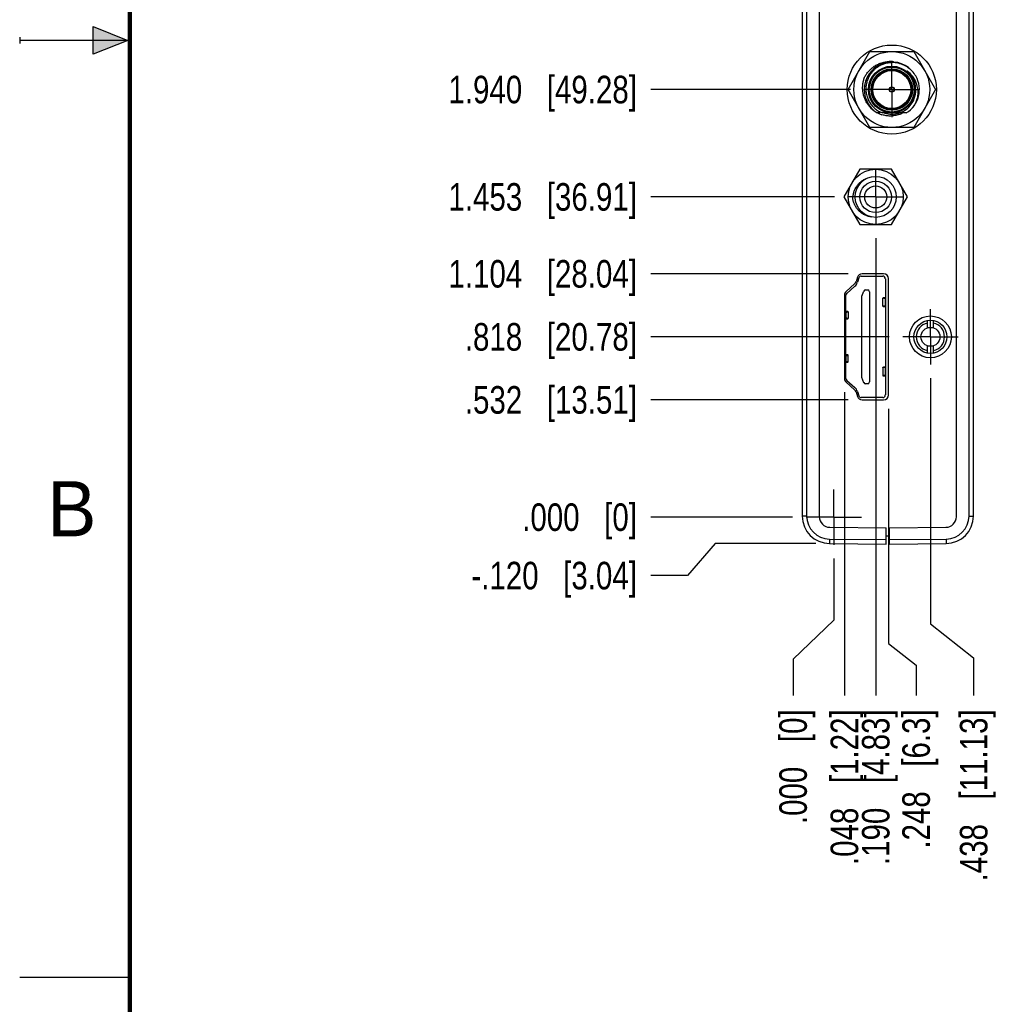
# Model space of a CAD drawing. Header units: inches. Extents: x 0 to 22, y 0 to 17.
# Tile 2 of 37: x 0 to 4.5, y 4.1 to 8.6. Entities that reach past the tile are written whole.
import ezdxf

# ---------------------------------------------------------------- set-up
doc = ezdxf.new("R2010")
doc.units = ezdxf.units.IN
doc.header["$LTSCALE"] = 1.21
doc.header["$MEASUREMENT"] = 0
doc.linetypes.add('CENTER', pattern=[0.6, 0.375, -0.075, 0.075, -0.075])
doc.layers.get('0').update_dxf_attribs({"linetype": 'CONTINUOUS'})
doc.layers.add('02___PRT_ALL_AXES', color=7, linetype='CONTINUOUS')
doc.layers.add('DIMENSIONS', color=7, linetype='CONTINUOUS')
doc.styles.get("Standard").update_dxf_attribs({"font": 'txt', "width": 0.8})
doc.styles.add('TEXTSTYLE_2', font='txt')
doc.dimstyles.new('DIMSTYLE_1', dxfattribs={"dimtxt": 0.125, "dimasz": 0.18, "dimexe": 0.18, "dimexo": 0.0625, "dimgap": 0.09, "dimtad": 0, "dimtih": 1, "dimtoh": 1, "dimdec": 3, "dimzin": 4, "dimdsep": 46, "dimtxsty": 'STANDARD', "dimblk": '_FILLED', "dimblk1": '_FILLED', "dimblk2": '_FILLED', "dimcen": 0.09, "dimadec": 0, "dimazin": 0, "dimtp": 0.01, "dimtm": 0.01, "dimtfac": 1, "dimtdec": 3, "dimtofl": 0, "dimtmove": 0, "dimatfit": 3, "dimldrblk": '_FILLED', "dimfxl": 1, "dimtolj": 1, "dimtzin": 4, "dimarcsym": 0})

# ---------------------------------------------------------------- blocks, each defined once
blk = doc.blocks.new('*D0')
at = {"layer": 'DIMENSIONS', "color": 2, "linetype": 'CONTINUOUS'}
for p, q in [((3.6927, 6.1492), (3.6927, 5.8702)), ((3.6927, 5.8702), (3.508, 5.6931)), ((3.508, 5.6931), (3.508, 5.5273))]:
    blk.add_line(p, q, dxfattribs=at)
at = {"layer": 'DIMENSIONS', "color": 2, "linetype": 'CONTINUOUS', "insert": (3.4455, 5.4648), "char_height": 0.125, "width": 0.825, "attachment_point": 3, "rotation": 90, "line_spacing_factor": 0.9}
blk.add_mtext('.000{\\Ftxt.shx;\\W1.000000;\\H0.125000; }[0]', dxfattribs=at)
blk = doc.blocks.new('_FILLED')
at = {"color": 0, "linetype": 'BYBLOCK'}
blk.add_solid([(0, 0), (-1, 0.174), (-1, -0.174)], dxfattribs=at)
blk = doc.blocks.new('*D1')
at = {"layer": 'DIMENSIONS', "color": 2, "linetype": 'CONTINUOUS'}
blk.add_line((3.7407, 6.9032), (3.7407, 5.5273), dxfattribs=at)
at = {"layer": 'DIMENSIONS', "color": 2, "linetype": 'CONTINUOUS', "insert": (3.6782, 5.4648), "char_height": 0.125, "width": 1.125, "attachment_point": 3, "rotation": 90, "line_spacing_factor": 0.9}
blk.add_mtext('.048{\\Ftxt.shx;\\W1.000000;\\H0.125000; }[1.22]', dxfattribs=at)
blk = doc.blocks.new('*D2')
at = {"layer": 'DIMENSIONS', "color": 2, "linetype": 'CONTINUOUS'}
for p, q in [((3.9407, 6.8283), (3.9407, 5.7636)), ((3.9407, 5.7636), (4.0659, 5.6649)), ((4.0659, 5.6649), (4.0659, 5.5273))]:
    blk.add_line(p, q, dxfattribs=at)
at = {"layer": 'DIMENSIONS', "color": 2, "linetype": 'CONTINUOUS', "insert": (4.0034, 5.4648), "char_height": 0.125, "width": 1.025, "attachment_point": 3, "rotation": 90, "line_spacing_factor": 0.9}
blk.add_mtext('.248{\\Ftxt.shx;\\W1.000000;\\H0.125000; }[6.3]', dxfattribs=at)
blk = doc.blocks.new('*D3')
at = {"layer": 'DIMENSIONS', "color": 2, "linetype": 'CONTINUOUS'}
for p, q in [((4.1309, 6.9672), (4.1309, 5.8529)), ((4.1309, 5.8529), (4.327, 5.6993)), ((4.327, 5.6993), (4.327, 5.5273))]:
    blk.add_line(p, q, dxfattribs=at)
at = {"layer": 'DIMENSIONS', "color": 2, "linetype": 'CONTINUOUS', "insert": (4.2645, 5.4648), "char_height": 0.125, "width": 1.225, "attachment_point": 3, "rotation": 90, "line_spacing_factor": 0.9}
blk.add_mtext('.438{\\Ftxt.shx;\\W1.000000;\\H0.125000; }[11.13]', dxfattribs=at)
blk = doc.blocks.new('*D6')
at = {"layer": 'DIMENSIONS', "color": 2, "linetype": 'CONTINUOUS'}
blk.add_line((3.8827, 7.6022), (3.8827, 5.5273), dxfattribs=at)
at = {"layer": 'DIMENSIONS', "color": 2, "linetype": 'CONTINUOUS', "insert": (3.8202, 5.4648), "char_height": 0.125, "width": 1.125, "attachment_point": 3, "rotation": 90, "line_spacing_factor": 0.9}
blk.add_mtext('.190{\\Ftxt.shx;\\W1.000000;\\H0.125000; }[4.83]', dxfattribs=at)
blk = doc.blocks.new('*D7')
at = {"layer": 'DIMENSIONS', "color": 2, "linetype": 'CONTINUOUS'}
for p, q in [((3.1543, 6.217), (3.0296, 6.0717)), ((3.6111, 6.217), (3.1543, 6.217)), ((3.0296, 6.0717), (2.8622, 6.0717))]:
    blk.add_line(p, q, dxfattribs=at)
at = {"layer": 'DIMENSIONS', "color": 2, "linetype": 'CONTINUOUS', "insert": (2.7997, 6.1342), "char_height": 0.125, "width": 1.225, "attachment_point": 3, "line_spacing_factor": 0.9}
blk.add_mtext('-.120{\\Ftxt.shx;\\W1.000000;\\H0.125000; }[3.04]', dxfattribs=at)
blk = doc.blocks.new('*D8')
at = {"layer": 'DIMENSIONS', "color": 2, "linetype": 'CONTINUOUS'}
blk.add_line((3.5051, 6.3368), (2.8622, 6.3368), dxfattribs=at)
at = {"layer": 'DIMENSIONS', "color": 2, "linetype": 'CONTINUOUS', "insert": (2.7997, 6.3993), "char_height": 0.125, "width": 0.825, "attachment_point": 3, "line_spacing_factor": 0.9}
blk.add_mtext('.000{\\Ftxt.shx;\\W1.000000;\\H0.125000; }[0]', dxfattribs=at)
blk = doc.blocks.new('*D9')
at = {"layer": 'DIMENSIONS', "color": 2, "linetype": 'CONTINUOUS'}
blk.add_line((3.7584, 6.8688), (2.8622, 6.8688), dxfattribs=at)
at = {"layer": 'DIMENSIONS', "color": 2, "linetype": 'CONTINUOUS', "insert": (2.7997, 6.9313), "char_height": 0.125, "width": 1.225, "attachment_point": 3, "line_spacing_factor": 0.9}
blk.add_mtext('.532{\\Ftxt.shx;\\W1.000000;\\H0.125000; }[13.51]', dxfattribs=at)
blk = doc.blocks.new('*D10')
at = {"layer": 'DIMENSIONS', "color": 2, "linetype": 'CONTINUOUS'}
blk.add_line((3.9433, 7.1548), (2.8622, 7.1548), dxfattribs=at)
at = {"layer": 'DIMENSIONS', "color": 2, "linetype": 'CONTINUOUS', "insert": (2.7997, 7.2173), "char_height": 0.125, "width": 1.225, "attachment_point": 3, "line_spacing_factor": 0.9}
blk.add_mtext('.818{\\Ftxt.shx;\\W1.000000;\\H0.125000; }[20.78]', dxfattribs=at)
blk = doc.blocks.new('*D11')
at = {"layer": 'DIMENSIONS', "color": 2, "linetype": 'CONTINUOUS'}
blk.add_line((3.7584, 7.4408), (2.8622, 7.4408), dxfattribs=at)
at = {"layer": 'DIMENSIONS', "color": 2, "linetype": 'CONTINUOUS', "insert": (2.7997, 7.5033), "char_height": 0.125, "width": 1.325, "attachment_point": 3, "line_spacing_factor": 0.9}
blk.add_mtext('1.104{\\Ftxt.shx;\\W1.000000;\\H0.125000; }[28.04]', dxfattribs=at)
blk = doc.blocks.new('*D12')
at = {"layer": 'DIMENSIONS', "color": 2, "linetype": 'CONTINUOUS'}
blk.add_line((3.6951, 7.7898), (2.8622, 7.7898), dxfattribs=at)
at = {"layer": 'DIMENSIONS', "color": 2, "linetype": 'CONTINUOUS', "insert": (2.7997, 7.8523), "char_height": 0.125, "width": 1.325, "attachment_point": 3, "line_spacing_factor": 0.9}
blk.add_mtext('1.453{\\Ftxt.shx;\\W1.000000;\\H0.125000; }[36.91]', dxfattribs=at)
blk = doc.blocks.new('*D13')
at = {"layer": 'DIMENSIONS', "color": 2, "linetype": 'CONTINUOUS'}
blk.add_line((3.7681, 8.2768), (2.8622, 8.2768), dxfattribs=at)
at = {"layer": 'DIMENSIONS', "color": 2, "linetype": 'CONTINUOUS', "insert": (2.7997, 8.3393), "char_height": 0.125, "width": 1.325, "attachment_point": 3, "line_spacing_factor": 0.9}
blk.add_mtext('1.940{\\Ftxt.shx;\\W1.000000;\\H0.125000; }[49.28]', dxfattribs=at)
blk = doc.blocks.new('*D14')
at = {"layer": 'DIMENSIONS', "color": 2, "linetype": 'CONTINUOUS'}
blk.add_line((3.7681, 8.8268), (2.8622, 8.8268), dxfattribs=at)
at = {"layer": 'DIMENSIONS', "color": 2, "linetype": 'CONTINUOUS', "insert": (2.7997, 8.8893), "char_height": 0.125, "width": 1.325, "attachment_point": 3, "line_spacing_factor": 0.9}
blk.add_mtext('2.490{\\Ftxt.shx;\\W1.000000;\\H0.125000; }[63.25]', dxfattribs=at)
blk = doc.blocks.new('*D15')
at = {"layer": 'DIMENSIONS', "color": 2, "linetype": 'CONTINUOUS'}
blk.add_line((3.7681, 9.3768), (2.8622, 9.3768), dxfattribs=at)
at = {"layer": 'DIMENSIONS', "color": 2, "linetype": 'CONTINUOUS', "insert": (2.7997, 9.4393), "char_height": 0.125, "width": 1.325, "attachment_point": 3, "line_spacing_factor": 0.9}
blk.add_mtext('3.040{\\Ftxt.shx;\\W1.000000;\\H0.125000; }[77.22]', dxfattribs=at)
blk = doc.blocks.new('*D16')
at = {"layer": 'DIMENSIONS', "color": 2, "linetype": 'CONTINUOUS'}
blk.add_line((3.7681, 9.9268), (2.8622, 9.9268), dxfattribs=at)
at = {"layer": 'DIMENSIONS', "color": 2, "linetype": 'CONTINUOUS', "insert": (2.7997, 9.9893), "char_height": 0.125, "width": 1.325, "attachment_point": 3, "line_spacing_factor": 0.9}
blk.add_mtext('3.590{\\Ftxt.shx;\\W1.000000;\\H0.125000; }[91.19]', dxfattribs=at)
blk = doc.blocks.new('*D17')
at = {"layer": 'DIMENSIONS', "color": 2, "linetype": 'CONTINUOUS'}
blk.add_line((3.7681, 10.4768), (2.8622, 10.4768), dxfattribs=at)
at = {"layer": 'DIMENSIONS', "color": 2, "linetype": 'CONTINUOUS', "insert": (2.7997, 10.5393), "char_height": 0.125, "width": 1.425, "attachment_point": 3, "line_spacing_factor": 0.9}
blk.add_mtext('4.140{\\Ftxt.shx;\\W1.000000;\\H0.125000; }[105.16]', dxfattribs=at)

msp = doc.modelspace()

# ---------------------------------------------------------------- hatches: boundary and pattern name
at = {"linetype": 'CONTINUOUS'}
msp.add_hatch(color=2, dxfattribs=at).paths.add_polyline_path([(0.3337, 8.5625), (0.49, 8.5), (0.3337, 8.4375)])

# ---------------------------------------------------------------- linework, layer by layer
at = {"color": 7, "linetype": 'CONTINUOUS'}
for p, q in [((3.5497, 11.1536), (3.5497, 6.342)), ((3.6267, 11.1567), (3.6267, 6.3389)), ((4.2487, 6.3389), (4.2487, 11.1567)), ((4.3257, 6.342), (4.3257, 11.1536)), ((3.9034, 8.1705), (3.89, 8.1705)), ((4.0214, 8.1705), (3.9138, 8.1705)), ((3.8105, 7.9148), (3.7384, 7.7898)), ((3.9549, 7.9148), (3.8105, 7.9148)), ((4.027, 7.7898), (3.9549, 7.9148)), ((3.7384, 7.7898), (3.8105, 7.6648)), ((3.9549, 7.6648), (4.027, 7.7898)), ((3.8105, 7.6648), (3.9549, 7.6648)), ((3.7999, 7.4253), (3.7935, 7.4047)), ((3.8057, 7.4221), (3.7997, 7.4026)), ((3.817, 7.4304), (3.9145, 7.4304)), ((3.9187, 7.4408), (3.8209, 7.4408)), ((3.9264, 7.4186), (3.9264, 6.891)), ((3.9407, 6.8908), (3.9407, 7.4188)), ((3.7871, 7.3947), (3.7481, 7.3604)), ((3.7881, 7.3847), (3.7512, 7.3522)), ((3.7407, 7.3439), (3.7407, 6.9657)), ((3.7472, 6.9662), (3.7472, 7.3434)), ((3.8191, 7.3398), (3.829, 7.3627)), ((3.8191, 6.9698), (3.8191, 7.3398)), ((3.8363, 7.3674), (3.8466, 7.3674)), ((3.8545, 7.3595), (3.8545, 6.9501)), ((3.9157, 7.2932), (3.9157, 7.3314)), ((3.9253, 7.333), (3.9178, 7.332)), ((3.9178, 7.2926), (3.9253, 7.2916)), ((3.7557, 7.2694), (3.7483, 7.2705)), ((3.7483, 7.2359), (3.7557, 7.2371)), ((3.7579, 7.2687), (3.7579, 7.2378)), ((3.7557, 7.0725), (3.7483, 7.0737)), ((3.7579, 7.041), (3.7579, 7.0718)), ((3.7483, 7.039), (3.7557, 7.0403)), ((3.9157, 7.0164), (3.9157, 6.9782)), ((3.9253, 7.018), (3.9178, 7.017)), ((3.829, 6.9469), (3.8191, 6.9698)), ((3.9178, 6.9776), (3.9253, 6.9766)), ((3.7481, 6.9492), (3.7871, 6.9149)), ((3.7512, 6.9574), (3.7881, 6.9249)), ((3.8466, 6.9422), (3.8363, 6.9422)), ((3.7935, 6.9049), (3.7999, 6.8843)), ((3.7997, 6.907), (3.8057, 6.8875)), ((3.9145, 6.8792), (3.817, 6.8792)), ((3.8209, 6.8688), (3.9187, 6.8688)), ((3.6743, 6.2909), (3.9297, 6.2887)), ((3.9297, 6.2148), (3.9297, 6.2887)), ((3.9457, 6.2887), (4.2011, 6.2909)), ((3.9457, 6.2148), (3.9457, 6.2887)), ((3.6736, 6.217), (3.9297, 6.2148)), ((3.9297, 6.2518), (3.9457, 6.2518)), ((3.9457, 6.2148), (4.2018, 6.217))]:
    msp.add_line(p, q, dxfattribs=at)
at = {"color": 9, "linetype": 'CONTINUOUS'}
for p, q in [((3.5695, 11.1536), (3.5695, 6.342)), ((4.3059, 6.342), (4.3059, 11.1536)), ((3.9253, 7.3302), (3.9253, 7.2944)), ((3.7482, 7.2392), (3.7482, 7.2673)), ((3.7482, 7.0425), (3.7482, 7.0703)), ((3.9253, 7.0152), (3.9253, 6.9794)), ((3.5695, 6.342), (3.5497, 6.342)), ((4.3059, 6.342), (4.3257, 6.342)), ((3.6736, 6.237), (3.9297, 6.2348)), ((3.6736, 6.237), (3.6736, 6.217)), ((3.9457, 6.2348), (4.2018, 6.237)), ((4.2018, 6.237), (4.2018, 6.217))]:
    msp.add_line(p, q, dxfattribs=at)
at = {"color": 2, "linetype": 'CONTINUOUS'}
for p, q in [((0.3337, 8.4375), (0.3337, 8.5625)), ((0.3337, 8.5625), (0.49, 8.5)), ((0, 8.515), (0, 8.485)), ((0.49, 8.5), (0, 8.5)), ((0.49, 8.5), (0.3337, 8.4375)), ((0, 4.25), (0.5, 4.25))]:
    msp.add_line(p, q, dxfattribs=at)
at = {"color": 6, "linetype": 'CONTINUOUS'}
for p, q in [((3.7571, 8.2768), (3.8564, 8.4488)), ((3.8564, 8.4488), (4.055, 8.4488)), ((4.055, 8.4488), (4.1543, 8.2768)), ((3.8564, 8.1048), (3.7571, 8.2768)), ((4.1543, 8.2768), (4.055, 8.1048)), ((4.055, 8.1048), (3.8564, 8.1048)), ((4.1174, 7.1956), (4.1174, 7.2286)), ((4.1444, 7.1956), (4.1444, 7.2286)), ((4.1174, 7.081), (4.1174, 7.114)), ((4.1444, 7.081), (4.1444, 7.114))]:
    msp.add_line(p, q, dxfattribs=at)
at = {"color": 7, "linetype": 'CONTINUOUS', "const_width": 0.02}
msp.add_lwpolyline([(0.5, 16.5), (0.5, 0.5)], dxfattribs=at)
at = {"color": 7, "linetype": 'CONTINUOUS'}
for centre, radius in [((3.9557, 8.2768), 0.202), ((3.9557, 8.2768), 0.106), ((3.9557, 8.2768), 0.09), ((3.9557, 8.2768), 0.012), ((3.9557, 8.2768), 0.01), ((3.8827, 7.7898), 0.125), ((3.8827, 7.7898), 0.093), ((3.8827, 7.7898), 0.0715), ((3.8827, 7.7898), 0.05)]:
    msp.add_circle(centre, radius, dxfattribs=at)
at = {"color": 6, "linetype": 'CONTINUOUS'}
for centre, radius in [((3.9557, 8.2768), 0.172), ((4.1309, 7.1548), 0.095), ((4.1309, 7.1548), 0.075), ((4.1309, 7.1548), 0.043)]:
    msp.add_circle(centre, radius, dxfattribs=at)
at = {"color": 9, "linetype": 'CONTINUOUS'}
for radius in [0.102, 0.094, 0.086]:
    msp.add_circle((3.9557, 8.2768), radius, dxfattribs=at)
at = {"color": 7, "linetype": 'CONTINUOUS'}
for centre, radius, start, end in [((3.9557, 8.2768), 0.125, 35.5052, 238.277), ((3.9584, 8.2762), 0.1227, 63.4846, 91.2875), ((3.958, 8.2753), 0.1237, 50.8931, 63.5069), ((3.9632, 8.2696), 0.1098, 37.0918, 55.4916), ((3.9577, 8.2748), 0.1243, 43.3409, 50.8923), ((3.9574, 8.2746), 0.1247, 30.746, 43.3335), ((3.9557, 8.2768), 0.125, 301.723, 29.4671), ((3.9618, 8.2683), 0.1117, 34.522, 37.1369), ((3.9602, 8.2673), 0.1136, 16.2372, 34.4779), ((3.9549, 8.274), 0.1096, 323.1725, 6.5326), ((3.9575, 8.2665), 0.1164, 3.3146, 16.2591), ((3.9533, 8.2783), 0.1148, 237.0037, 242.1512), ((3.9532, 8.2781), 0.1146, 242.1557, 249.8819), ((3.9531, 8.2756), 0.1121, 290.2277, 300.3702), ((3.9533, 8.2753), 0.1117, 300.3758, 302.9136), ((3.9536, 8.2749), 0.1112, 302.9024, 320.691), ((3.954, 8.2746), 0.1107, 320.7025, 323.2473), ((3.8209, 7.4188), 0.022, 90, 162.8015), ((3.817, 7.4186), 0.0118, 90, 162.8973), ((3.9145, 7.4186), 0.0118, 0, 90), ((3.9187, 7.4188), 0.022, 0, 90), ((3.7725, 7.4112), 0.022, 311.4237, 342.8015), ((3.7621, 7.4142), 0.0394, 311.3478, 342.8973), ((3.7627, 7.3439), 0.022, 131.4237, 180), ((3.759, 7.3434), 0.0118, 131.3478, 180), ((3.8363, 7.3595), 0.00787, 90, 156.4218), ((3.8466, 7.3595), 0.00787, 0, 90), ((3.7627, 6.9657), 0.022, 180, 228.5763), ((3.759, 6.9662), 0.0118, 180, 228.6522), ((3.7621, 6.8954), 0.0394, 17.1027, 48.6522), ((3.8363, 6.9501), 0.00787, 203.5782, 270), ((3.8466, 6.9501), 0.00787, 270, 360), ((3.7725, 6.8984), 0.022, 17.1985, 48.5763), ((3.8209, 6.8908), 0.022, 197.1985, 270), ((3.817, 6.891), 0.0118, 197.1027, 270), ((3.9145, 6.891), 0.0118, 270, 360), ((3.9187, 6.8908), 0.022, 270, 360), ((3.6747, 6.342), 0.125, 180, 269.5), ((3.6747, 6.3389), 0.048, 180, 269.5), ((4.2007, 6.3389), 0.048, 270.5, 360), ((4.2007, 6.342), 0.125, 270.5, 360)]:
    msp.add_arc(centre, radius, start, end, dxfattribs=at)
at = {"color": 6, "linetype": 'CONTINUOUS'}
for centre, radius, start, end in [((3.948, 8.277), 0.127, 83.2994, 91.7818), ((3.9511, 8.283), 0.1274, 214.8558, 216.0864), ((3.9503, 8.2822), 0.1262, 216.0571, 233.9611), ((3.9488, 8.2801), 0.1236, 242.7215, 248.1251), ((3.9485, 8.2794), 0.1229, 248.1304, 252.3189), ((3.9557, 8.2768), 0.1115, 252.9184, 286.8706), ((3.9485, 8.2741), 0.1174, 289.2571, 292.7079), ((3.9487, 8.2737), 0.117, 292.7075, 296.3574), ((3.9489, 8.2733), 0.1166, 296.3596, 298.0013), ((4.1309, 7.1548), 0.064, 102.1773, 257.8227), ((4.1309, 7.1548), 0.064, 282.1773, 77.8227)]:
    msp.add_arc(centre, radius, start, end, dxfattribs=at)
at = {"color": 9, "linetype": 'CONTINUOUS'}
for centre, radius, start, end in [((3.9557, 8.2768), 0.1086, 10.7537, 50.038), ((3.6745, 6.342), 0.105, 180.001, 269.499), ((4.2009, 6.342), 0.105, 270.5021, 359.9978)]:
    msp.add_arc(centre, radius, start, end, dxfattribs=at)
at = {"color": 7, "linetype": 'CONTINUOUS'}
for centre, ratio, start_param, end_param in [((3.9551, 7.3314), 0.046632, 2.809983, 3.857178), ((3.9551, 7.2932), 0.046632, 2.426008, 3.473203), ((3.7185, 7.0718), 0.057004, -0.715585, 0.331616), ((3.7185, 7.041), 0.057004, 5.95157, 6.99877)]:
    msp.add_ellipse(centre, major_axis=(0.0394, 0), ratio=ratio, start_param=start_param, end_param=end_param, dxfattribs=at)
at = {"color": 6, "linetype": 'CONTINUOUS'}
for points, knots in [([(3.8338, 8.336), (3.8366, 8.3409), (3.8427, 8.3504), (3.8536, 8.3634), (3.866, 8.3749), (3.8798, 8.3848), (3.8948, 8.3928), (3.9107, 8.3988), (3.9272, 8.4026), (3.9385, 8.4037), (3.9441, 8.4039)], [0, 0, 0, 0, 0.124997, 0.250009, 0.375005, 0.500007, 0.625007, 0.750005, 0.875003, 1, 1, 1, 1]), ([(3.8466, 8.2102), (3.8435, 8.2147), (3.8378, 8.2241), (3.8311, 8.2392), (3.8264, 8.2551), (3.8237, 8.2714), (3.8231, 8.2879), (3.8246, 8.3043), (3.8281, 8.3205), (3.8317, 8.3309), (3.8338, 8.336)], [0, 0, 0, 0, 0.124997, 0.249995, 0.374994, 0.499994, 0.624995, 0.749992, 0.875003, 1, 1, 1, 1]), ([(3.9873, 8.1632), (3.9812, 8.1611), (3.9686, 8.1578), (3.9493, 8.1561), (3.9299, 8.1574), (3.9173, 8.1604), (3.9112, 8.1623)], [0, 0, 0, 0, 0.249973, 0.499972, 0.749983, 1, 1, 1, 1])]:
    msp.add_open_spline(points, degree=3, knots=knots, dxfattribs=at)
at = {"color": 7, "linetype": 'CONTINUOUS'}
for points, knots in [([(3.9557, 8.3988), (3.9494, 8.3987), (3.94, 8.3978), (3.9278, 8.3951), (3.9157, 8.3914), (3.9013, 8.3851), (3.888, 8.3767), (3.8783, 8.3688), (3.8692, 8.3601), (3.8592, 8.348), (3.8496, 8.3317), (3.8427, 8.3141), (3.8386, 8.2957), (3.8375, 8.2768), (3.8392, 8.2612), (3.842, 8.2489), (3.8457, 8.237), (3.8522, 8.2226), (3.8609, 8.2095), (3.8691, 8.2), (3.878, 8.1912), (3.8855, 8.1854), (3.8908, 8.182)], [0, 0, 0, 0, 0.062492, 0.093761, 0.125031, 0.187522, 0.250012, 0.281281, 0.31255, 0.375039, 0.437528, 0.500016, 0.562503, 0.62499, 0.687476, 0.718745, 0.750013, 0.812498, 0.874982, 0.906249, 0.937517, 1, 1, 1, 1]), ([(4.0374, 8.3467), (4.0368, 8.3475), (4.0356, 8.3489), (4.0337, 8.3509), (4.0321, 8.3526), (4.0308, 8.354), (4.0298, 8.3549), (4.0287, 8.3559), (4.0279, 8.3567), (4.0272, 8.3574), (4.0267, 8.3579), (4.0262, 8.3583), (4.0257, 8.3588), (4.0253, 8.3592), (4.0249, 8.3595), (4.0247, 8.3598), (4.0244, 8.36), (4.0242, 8.3602), (4.024, 8.3604), (4.0239, 8.3605), (4.0238, 8.3606), (4.0237, 8.3607), (4.0236, 8.3608), (4.0236, 8.3609), (4.0235, 8.361), (4.0235, 8.361), (4.0235, 8.3611), (4.0234, 8.3611), (4.0235, 8.3611), (4.0235, 8.3611), (4.0235, 8.3611), (4.0236, 8.3611), (4.0237, 8.3611), (4.0237, 8.3611), (4.0238, 8.361), (4.024, 8.361), (4.0241, 8.3609), (4.0243, 8.3608), (4.0244, 8.3607), (4.0246, 8.3606), (4.0249, 8.3604), (4.0251, 8.3602), (4.0253, 8.3601), (4.0254, 8.36)], [0, 0, 0, 0, 0.12552, 0.251038, 0.376553, 0.439309, 0.502063, 0.564812, 0.627555, 0.658923, 0.690287, 0.721647, 0.752998, 0.784339, 0.800003, 0.815659, 0.831306, 0.846937, 0.854744, 0.86254, 0.870322, 0.878078, 0.881939, 0.885781, 0.889587, 0.893313, 0.895103, 0.896756, 0.898145, 0.89965, 0.901362, 0.903164, 0.906878, 0.910662, 0.914481, 0.922172, 0.929903, 0.937658, 0.945427, 0.953206, 0.968787, 0.984387, 1, 1, 1, 1]), ([(4.0638, 8.2865), (4.0632, 8.292), (4.0611, 8.303), (4.0555, 8.3188), (4.0477, 8.3335), (4.0411, 8.3425), (4.0374, 8.3467)], [0, 0, 0, 0, 0.24997, 0.499963, 0.749973, 1, 1, 1, 1]), ([(4.0737, 8.2732), (4.0741, 8.2665), (4.0737, 8.2529), (4.0697, 8.2329), (4.0624, 8.2139), (4.0555, 8.2021), (4.0516, 8.1966)], [0, 0, 0, 0, 0.249948, 0.499932, 0.74995, 1, 1, 1, 1]), ([(3.7793, 7.7786), (3.7792, 7.7837), (3.7797, 7.794), (3.7827, 7.8092), (3.7881, 7.8237), (3.7956, 7.8372), (3.8051, 7.8494), (3.8164, 7.8599), (3.8293, 7.8685), (3.8387, 7.8727), (3.8436, 7.8745)], [0, 0, 0, 0, 0.124924, 0.250011, 0.375, 0.499985, 0.624976, 0.749949, 0.875007, 1, 1, 1, 1]), ([(3.8654, 7.6984), (3.8602, 7.6989), (3.8498, 7.7008), (3.8349, 7.7062), (3.8211, 7.714), (3.8088, 7.7238), (3.7982, 7.7356), (3.7895, 7.7488), (3.7831, 7.7633), (3.7803, 7.7734), (3.7793, 7.7786)], [0, 0, 0, 0, 0.124928, 0.250009, 0.374991, 0.499986, 0.624981, 0.749973, 0.875065, 1, 1, 1, 1]), ([(3.7482, 7.2673), (3.749, 7.2673), (3.7503, 7.2674), (3.7523, 7.2676), (3.7539, 7.2677), (3.7553, 7.2679), (3.7563, 7.2681), (3.7569, 7.2682), (3.7572, 7.2683), (3.7575, 7.2684), (3.7577, 7.2685), (3.7579, 7.2686), (3.7579, 7.2687)], [0, 0, 0, 0, 0.222755, 0.41972, 0.589384, 0.730479, 0.842029, 0.886528, 0.923466, 0.952895, 0.974997, 1, 1, 1, 1]), ([(3.7579, 7.2378), (3.7579, 7.2379), (3.7577, 7.238), (3.7575, 7.2381), (3.7572, 7.2382), (3.7569, 7.2383), (3.7563, 7.2384), (3.7553, 7.2385), (3.7539, 7.2387), (3.7523, 7.2389), (3.7503, 7.239), (3.749, 7.2391), (3.7482, 7.2392)], [0, 0, 0, 0, 0.025003, 0.047105, 0.076534, 0.113472, 0.157971, 0.269521, 0.410616, 0.58028, 0.777245, 1, 1, 1, 1]), ([(3.7579, 7.2687), (3.7579, 7.2687), (3.7578, 7.2688), (3.7576, 7.2689), (3.7573, 7.269), (3.757, 7.2691), (3.7565, 7.2692), (3.7561, 7.2693), (3.7557, 7.2694)], [0, 0, 0, 0, 0.096181, 0.178604, 0.287671, 0.42419, 0.588439, 1, 1, 1, 1]), ([(3.7557, 7.2371), (3.7561, 7.2371), (3.7565, 7.2372), (3.757, 7.2373), (3.7573, 7.2374), (3.7576, 7.2375), (3.7578, 7.2376), (3.7579, 7.2377), (3.7579, 7.2378)], [0, 0, 0, 0, 0.411561, 0.57581, 0.712329, 0.821395, 0.903819, 1, 1, 1, 1]), ([(3.9157, 7.0164), (3.9157, 7.0165), (3.9157, 7.0165), (3.9158, 7.0166), (3.916, 7.0167), (3.9162, 7.0167), (3.9166, 7.0168), (3.9171, 7.0169), (3.9175, 7.017), (3.9178, 7.017)], [0, 0, 0, 0, 0.036621, 0.09233, 0.173606, 0.282434, 0.419425, 0.584744, 1, 1, 1, 1]), ([(3.9253, 7.0152), (3.9246, 7.0153), (3.9232, 7.0153), (3.9213, 7.0155), (3.9197, 7.0156), (3.9183, 7.0158), (3.9173, 7.0159), (3.9167, 7.016), (3.9163, 7.0161), (3.9161, 7.0162), (3.9159, 7.0163), (3.9157, 7.0163), (3.9157, 7.0164), (3.9157, 7.0164)], [0, 0, 0, 0, 0.223452, 0.42099, 0.591083, 0.732439, 0.844043, 0.888468, 0.925248, 0.954406, 0.976073, 0.990716, 1, 1, 1, 1]), ([(3.9253, 6.9794), (3.9246, 6.9794), (3.9232, 6.9793), (3.9213, 6.9792), (3.9197, 6.979), (3.9183, 6.9789), (3.9173, 6.9787), (3.9167, 6.9786), (3.9163, 6.9785), (3.9161, 6.9785), (3.9159, 6.9784), (3.9157, 6.9783), (3.9157, 6.9782), (3.9157, 6.9782)], [0, 0, 0, 0, 0.223452, 0.42099, 0.591083, 0.732439, 0.844043, 0.888468, 0.925248, 0.954406, 0.976073, 0.990716, 1, 1, 1, 1]), ([(3.9157, 6.9782), (3.9157, 6.9782), (3.9157, 6.9781), (3.9158, 6.978), (3.916, 6.978), (3.9162, 6.9779), (3.9166, 6.9778), (3.9171, 6.9777), (3.9175, 6.9777), (3.9178, 6.9776)], [0, 0, 0, 0, 0.036621, 0.09233, 0.173606, 0.282434, 0.419425, 0.584744, 1, 1, 1, 1])]:
    msp.add_open_spline(points, degree=3, knots=knots, dxfattribs=at)
at = {"layer": '02___PRT_ALL_AXES', "color": 7, "linetype": 'CENTER'}
for p, q in [((3.9557, 8.2768), (3.9557, 8.4019)), ((3.9557, 8.2768), (3.8306, 8.2768)), ((3.9557, 8.2768), (4.0808, 8.2768)), ((3.9557, 8.2768), (3.9557, 8.1517)), ((3.8827, 7.7898), (3.8827, 7.9149)), ((3.8827, 7.7898), (3.7576, 7.7898)), ((3.8827, 7.7898), (4.0078, 7.7898)), ((3.8827, 7.7898), (3.8827, 7.6647)), ((4.1309, 7.1548), (4.1309, 7.2799)), ((4.1309, 7.1548), (4.0058, 7.1548)), ((4.1309, 7.1548), (4.256, 7.1548)), ((4.1309, 7.1548), (4.1309, 7.0297)), ((3.6927, 6.3368), (3.6927, 6.4619)), ((3.6927, 6.3368), (3.5676, 6.3368)), ((3.6927, 6.3368), (3.8178, 6.3368)), ((3.6927, 6.3368), (3.6927, 6.2117))]:
    msp.add_line(p, q, dxfattribs=at)

# ---------------------------------------------------------------- texts
at = {"color": 2, "linetype": 'CONTINUOUS', "insert": (0.125, 6.5), "char_height": 0.25, "width": 0.25, "attachment_point": 1, "line_spacing_factor": 0.9, "style": 'TEXTSTYLE_2'}
msp.add_mtext('B', dxfattribs=at)

# ---------------------------------------------------------------- dimensions: what is measured, and where the dimension line sits
at = {"layer": 'DIMENSIONS', "color": 2, "linetype": 'CONTINUOUS'}
for feature_location, offset, dtype, origin, picture, middle in [((3.7681, 10.4768), (-0.9059, 0), 0, (3.8306, 6.3368), '*D17', (1.7872, 10.4768)), ((3.7681, 9.9268), (-0.9059, 0), 0, (3.8306, 6.3368), '*D16', (1.8372, 9.9268)), ((3.7681, 9.3768), (-0.9059, 0), 0, (3.8306, 6.3368), '*D15', (1.8372, 9.3768)), ((3.7681, 8.8268), (-0.9059, 0), 0, (3.8306, 6.3368), '*D14', (1.8372, 8.8268)), ((3.7681, 8.2768), (-0.9059, 0), 0, (3.8306, 6.3368), '*D13', (1.8372, 8.2768)), ((3.6951, 7.7898), (-0.8329, 0), 0, (3.7576, 6.3368), '*D12', (1.8372, 7.7898)), ((3.8827, 7.6022), (0, -2.0749), 1, (3.6927, 7.6647), '*D6', (3.9947, 4.6788)), ((3.7584, 7.4408), (-0.8962, 0), 0, (3.8209, 6.3368), '*D11', (1.8372, 7.4408)), ((3.9433, 7.1548), (-1.0811, 0), 0, (4.0058, 6.3368), '*D10', (1.9372, 7.1548)), ((4.1308864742, 6.9672003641), (0.1961476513, -1.4399), 0, (3.6926896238, 7.0297003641), '*D3', (4.4614562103, 4.6288011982)), ((3.7584, 6.8688), (-0.8962, 0), 0, (3.8209, 6.3368), '*D9', (1.9372, 6.8688)), ((3.7407, 6.9032), (0, -1.3759), 1, (3.6927, 6.9657), '*D1', (3.8527, 4.6788)), ((3.9406896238, 6.8283003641), (0.1251728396, -1.301), 0, (3.6926896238, 6.8908003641), '*D2', (4.1778808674, 4.7288011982)), ((3.5050896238, 6.3368003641), (-0.6429000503, 0), 0, (3.5675896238, 6.3368003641), '*D8', (2.1371895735, 6.3368003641)), ((3.6926896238, 6.1492003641), (-0.1846603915, -0.6219), 0, (3.6926896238, 6.2117003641), '*D0', (3.6200476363, 4.8288011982))]:
    dim = msp.add_ordinate_dim(feature_location=feature_location, offset=offset, dtype=dtype, origin=origin, dimstyle='DIMSTYLE_1', dxfattribs=at)
    dim.commit()
    dim.dimension.update_dxf_attribs({"geometry": picture, "text_midpoint": middle})
dim = msp.add_ordinate_dim(feature_location=(3.6111, 6.217), offset=(-0.7489, -0.1453), dtype=0, origin=(3.5676, 6.3368), text='-<>', dimstyle='DIMSTYLE_1', dxfattribs=at)
dim.commit()
dim.dimension.update_dxf_attribs({"geometry": '*D7', "text_midpoint": (1.9872, 6.0717)})

doc.saveas('drawing.dxf')
